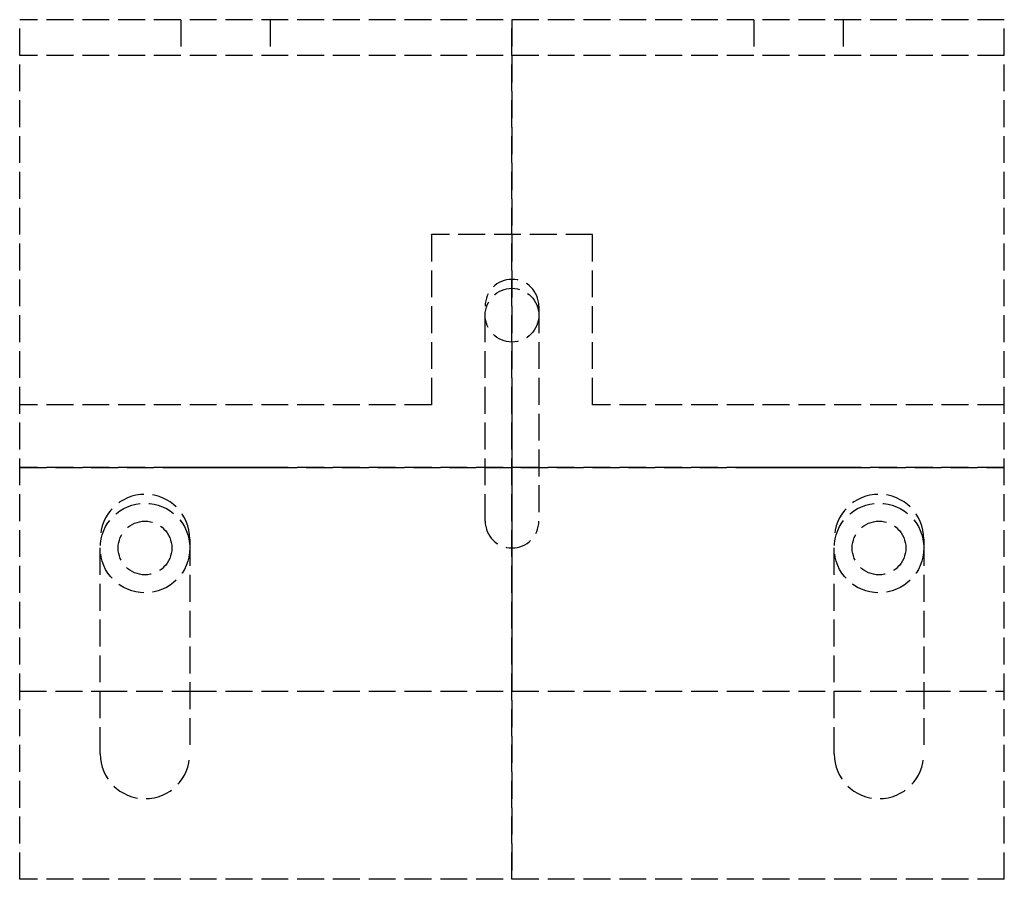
# Model space of a CAD drawing. Header units: millimetres. Extents: x -27.5 to 27.5, y -48 to 0.
import ezdxf

# ---------------------------------------------------------------- set-up
doc = ezdxf.new("R2010")
doc.units = ezdxf.units.MM
doc.header["$LTSCALE"] = 10
doc.linetypes.add('ALLCAD_Strich', pattern=[0.2, 0.15, -0.05])
for name, color, linetype in [('BESCH_KONT_sich_schn_ansi_2d', 40, 'Continuous'), ('BESCH_KONT_sich_schn_grun_2d', 10, 'Continuous'), ('BESCH_KONT_sich_schn_seit_2d', 160, 'Continuous')]:
    doc.layers.add(name, color=color, linetype=linetype)

msp = doc.modelspace()

# ---------------------------------------------------------------- linework, layer by layer
at = {"layer": 'BESCH_KONT_sich_schn_ansi_2d', "linetype": 'ALLCAD_Strich'}
for p, q in [((27.5, -25, 3), (-27.5, -25, 3)), ((-27.5, -25, 1), (-27.5, -25, 3)), ((27.5, -25, 1), (-27.5, -25, 1)), ((27.5, -25, 63), (-27.5, -25, 63)), ((-27.5, -25, 3), (-27.5, -25, 63)), ((-27.5, -25), (27.5, -25)), ((-27.5, -25), (-27.5, -25, 1)), ((-23, -25, 3), (-23, -25, 1)), ((-22, -25, 1), (-22, -25, 3)), ((-19, -25, 1), (-19, -25, 3)), ((-18.5, -25, 25), (-18.5, -25, 33)), ((-18, -25, 3), (-18, -25, 1)), ((-13.5, -25, 33), (-13.5, -25, 25)), ((-4.5, -25), (-4.5, -25, -0.005)), ((-4.5, -25, -0.005), (-4.497, -25, -0.005)), ((-4.5, -25), (-4.5, -25, 1)), ((-4.498, -25), (-4.498, -25, -0.005)), ((-4.497, -25), (-4.497, -25, -0.005)), ((-4.497, -25, -0.005), (-4.497, -25, -0.005)), ((-4.494, -25, -0.005), (-4.497, -25, -0.005)), ((-4.497, -25), (-4.497, -25, -0.005)), ((-4.497, -25), (-4.497, -25, -0.005)), ((-4.497, -25), (-4.497, -25, -0.005)), ((-4.496, -25), (-4.496, -25, -0.005)), ((-4.494, -25), (-4.494, -25, -0.005)), ((-4.493, -25, -0.005), (-4.491, -25, -0.005)), ((-4.493, -25), (-4.493, -25, -0.005)), ((-4.489, -25, -0.005), (-4.491, -25, -0.005)), ((-4.491, -25), (-4.491, -25, -0.005)), ((-4.491, -25), (-4.491, -25, -0.005)), ((-4.49, -25), (-4.49, -25, -0.005)), ((-4.487, -25, -0.005), (-4.489, -25, -0.005)), ((-4.489, -25), (-4.489, -25, -0.005)), ((-4.489, -25), (-4.489, -25, -0.005)), ((-4.487, -25), (-4.487, -25, -0.005)), ((-4.486, -25), (-4.486, -25, -0.005)), ((-4.486, -25, -0.005), (-4.483, -25, -0.005)), ((-4.484, -25), (-4.484, -25, -0.005)), ((-4.483, -25), (-4.483, -25, -0.005)), ((-4.483, -25, -0.005), (-4.483, -25, -0.005)), ((-4.48, -25, -0.005), (-4.483, -25, -0.005)), ((-4.483, -25), (-4.483, -25, -0.005)), ((-4.483, -25), (-4.483, -25, -0.005)), ((-4.483, -25), (-4.483, -25, -0.005)), ((-4.482, -25), (-4.482, -25, -0.005)), ((-4.48, -25), (-4.48, -25, -0.005)), ((-1.5, -25, 3), (-1.5, -25, 1)), ((1.5, -25, 2), (-1.5, -25, 2)), ((1.5, -25, 3), (1.5, -25, 1)), ((4.5, -25), (4.5, -25, 1)), ((13.5, -25, 45), (13.5, -25, 53)), ((18, -25, 3), (18, -25, 1)), ((18.5, -25, 53), (18.5, -25, 45)), ((19, -25, 1), (19, -25, 3)), ((22, -25, 1), (22, -25, 3)), ((23, -25, 3), (23, -25, 1)), ((27.5, -25, 1), (27.5, -25, 3)), ((27.5, -25, 3), (27.5, -25, 63)), ((27.5, -25), (27.5, -25, 1))]:
    msp.add_line(p, q, dxfattribs=at)
at = {"layer": 'BESCH_KONT_sich_schn_ansi_2d', "linetype": 'ALLCAD_Strich', "extrusion": (0, 1, 0)}
for centre in [(16, 53, -25), (-16, 25, -25)]:
    msp.add_circle(centre, 2.5, dxfattribs=at)
for centre, start, end in [((16, 25, -25), 180, 0), ((16, 33, -25), 0, 180), ((-16, 45, -25), 180, 0), ((-16, 53, -25), 0, 180)]:
    msp.add_arc(centre, 2.5, start, end, dxfattribs=at)
at = {"layer": 'BESCH_KONT_sich_schn_grun_2d', "linetype": 'ALLCAD_Strich'}
for p, q in [((27.5, 0, 1), (-27.5, 0, 1)), ((-27.5, -2, 1), (-27.5, 0, 1)), ((-18.5, 0, 1), (-18.5, -2, 1)), ((-13.5, 0, 1), (-13.5, -2, 1)), ((13.5, 0, 1), (13.5, -2, 1)), ((18.5, 0, 1), (18.5, -2, 1)), ((27.5, -2, 1), (27.5, 0, 1)), ((27.5, -2, 1), (-27.5, -2, 1)), ((-27.5, -48, 1), (-27.5, -2, 1)), ((27.5, -48, 1), (27.5, -2, 1)), ((4.5, -12, 1), (-4.5, -12, 1)), ((-4.5, -12, 1), (-4.5, -21.5, 1)), ((-4.498, -12.005, 1), (-4.498, -12.003, 1)), ((-4.497, -12.002, 1), (-4.497, -12.002, 1)), ((-4.497, -12.007, 1), (-4.497, -12.007, 1)), ((-4.497, -12.008, 1), (-4.497, -12.008, 1)), ((-4.496, -12.003, 1), (-4.496, -12.005, 1)), ((-4.494, -12.005, 1), (-4.494, -12.003, 1)), ((-4.493, -12.002, 1), (-4.493, -12.003, 1)), ((-4.487, -12, 1), (-4.491, -12, 1)), ((-4.491, -12.003, 1), (-4.491, -12.003, 1)), ((-4.491, -12.005, 1), (-4.489, -12.005, 1)), ((-4.49, -12.002, 1), (-4.489, -12.002, 1)), ((-4.489, -12.004, 1), (-4.49, -12.004, 1)), ((-4.489, -12.002, 1), (-4.489, -12.004, 1)), ((-4.489, -12.005, 1), (-4.489, -12.008, 1)), ((-4.489, -12.008, 1), (-4.487, -12.008, 1)), ((-4.487, -12.008, 1), (-4.487, -12, 1)), ((-4.486, -12.003, 1), (-4.486, -12.005, 1)), ((-4.484, -12.005, 1), (-4.484, -12.003, 1)), ((-4.483, -12.002, 1), (-4.483, -12.002, 1)), ((-4.483, -12.007, 1), (-4.483, -12.007, 1)), ((-4.483, -12.008, 1), (-4.483, -12.008, 1)), ((-4.482, -12.003, 1), (-4.482, -12.005, 1)), ((-4.48, -12.005, 1), (-4.48, -12.003, 1)), ((4.5, -21.5, 1), (4.5, -12, 1)), ((-1.5, -28, 1), (-1.5, -16, 1)), ((1.5, -16, 1), (1.5, -28, 1)), ((-4.5, -21.5, 1), (-27.5, -21.5, 1)), ((27.5, -21.5, 1), (4.5, -21.5, 1)), ((-23, -41, 1), (-23, -29, 1)), ((-18, -29, 1), (-18, -41, 1)), ((18, -41, 1), (18, -29, 1)), ((23, -29, 1), (23, -41, 1)), ((-27.5, -37.5, 1), (-23, -37.5, 1)), ((-23, -37.5, 1), (-18, -37.5, 1)), ((-18, -37.5, 1), (18, -37.5, 1)), ((18, -37.5, 1), (23, -37.5, 1)), ((23, -37.5, 1), (27.5, -37.5, 1)), ((27.5, -48, 1), (-27.5, -48, 1))]:
    msp.add_line(p, q, dxfattribs=at)
for centre, radius in [((0, -16.5, 1), 1.5), ((-20.5, -29.5, 1), 2.5), ((20.5, -29.5, 1), 2.5), ((-20.5, -29.5, 1), 1.5), ((20.5, -29.5, 1), 1.5)]:
    msp.add_circle(centre, radius, dxfattribs=at)
for centre, radius, start, end in [((-4.497, -12.003, 1), 0.00271, 90, 180), ((-4.497, -12.005, 1), 0.00271, 180, 270), ((-4.497, -12.003, 1), 0.00116, 90, 180), ((-4.497, -12.005, 1), 0.00116, 180, 270), ((-4.497, -12.003, 1), 0.00271, 0, 90), ((-4.497, -12.003, 1), 0.00116, 0, 90), ((-4.497, -12.005, 1), 0.00271, 270, 360), ((-4.497, -12.005, 1), 0.00116, 270, 360), ((-4.491, -12.002, 1), 0.00217, 90, 180), ((-4.491, -12.003, 1), 0.00217, 180, 270), ((-4.49, -12.003, 1), 0.00093, 90, 180), ((-4.49, -12.003, 1), 0.00093, 180, 270), ((-4.483, -12.003, 1), 0.00271, 90, 180), ((-4.483, -12.005, 1), 0.00271, 180, 270), ((-4.483, -12.003, 1), 0.00116, 90, 180), ((-4.483, -12.005, 1), 0.00116, 180, 270), ((-4.483, -12.003, 1), 0.00271, 0, 90), ((-4.483, -12.003, 1), 0.00116, 0, 90), ((-4.483, -12.005, 1), 0.00271, 270, 360), ((-4.483, -12.005, 1), 0.00116, 270, 360), ((0, -16, 1), 1.5, 0, 180), ((-20.5, -29, 1), 2.5, 0, 180), ((20.5, -29, 1), 2.5, 0, 180), ((0, -28, 1), 1.5, 180, 0), ((-20.5, -41, 1), 2.5, 180, 0), ((20.5, -41, 1), 2.5, 180, 0)]:
    msp.add_arc(centre, radius, start, end, dxfattribs=at)
at = {"layer": 'BESCH_KONT_sich_schn_seit_2d', "linetype": 'ALLCAD_Strich'}
for p, q in [((0, 0, 1), (0, -48, 1)), ((0, 0, 63), (0, 0, 1)), ((0, -2, 63), (0, 0, 63)), ((0, 0, 53), (0, -2, 53)), ((0, 0, 45), (0, -2, 45)), ((0, 0, 33), (0, -2, 33)), ((0, 0, 25), (0, -2, 25)), ((0, 0, 42.5), (0, -2, 42.5)), ((0, 0, 55.5), (0, -2, 55.5)), ((0, 0, 50.5), (0, -2, 50.5)), ((0, 0, 27.5), (0, -2, 27.5)), ((0, 0, 22.5), (0, -2, 22.5)), ((0, 0, 35.5), (0, -2, 35.5)), ((0, -2, 3), (0, -2, 63)), ((0, -48, 3), (0, -2, 3)), ((0, -12), (0, -12, -0.005)), ((0, -12, -0.005), (0, -12.003, -0.005)), ((0, -12), (0, -12.003)), ((0, -12), (0, -12, 1)), ((0, -12), (0, -12, -0.005)), ((0, -12.002), (0, -12.002, -0.005)), ((0, -12.002), (0, -12.002, -0.005)), ((0, -12.002), (0, -12.002, -0.005)), ((0, -12.003), (0, -12.003, -0.005)), ((0, -12.005, -0.005), (0, -12.003, -0.005)), ((0, -12.003), (0, -12.003, -0.005)), ((0, -12.003), (0, -12.003, -0.005)), ((0, -12.003), (0, -12.003, -0.005)), ((0, -12.005), (0, -12.003)), ((0, -12.004), (0, -12.004, -0.005)), ((0, -12.005), (0, -21.5)), ((0, -12.005), (0, -12.005, -0.005)), ((0, -12.005, -0.005), (0, -12.008, -0.005)), ((0, -12.005), (0, -12.005, -0.005)), ((0, -12.007), (0, -12.007, -0.005)), ((0, -12.008), (0, -12.008, -0.005)), ((0, -12.008), (0, -12.008, -0.005)), ((0, -14.5, 3), (0, -14.5, 1)), ((0, -18, 2), (0, -15, 2)), ((0, -15, 1), (0, -15, 2)), ((0, -16, 3), (0, -16, 1)), ((0, -18, 1), (0, -18, 2)), ((0, -21.5), (0, -37.5)), ((0, -21.5, 1), (0, -37.5, 1)), ((0, -21.5), (0, -21.5, 1)), ((0, -26.5, 3), (0, -26.5, 1)), ((0, -27, 1), (0, -27, 3)), ((0, -28, 1), (0, -28, 3)), ((0, -29, 3), (0, -29, 1)), ((0, -29.5, 3), (0, -29.5, 1)), ((0, -31, 1), (0, -31, 3)), ((0, -32, 1), (0, -32, 3)), ((0, -37.5), (0, -37.5, 1)), ((0, -41, 3), (0, -41, 1)), ((0, -43.5, 3), (0, -43.5, 1)), ((0, -48, 1), (0, -48, 3))]:
    msp.add_line(p, q, dxfattribs=at)

doc.saveas('drawing.dxf')
